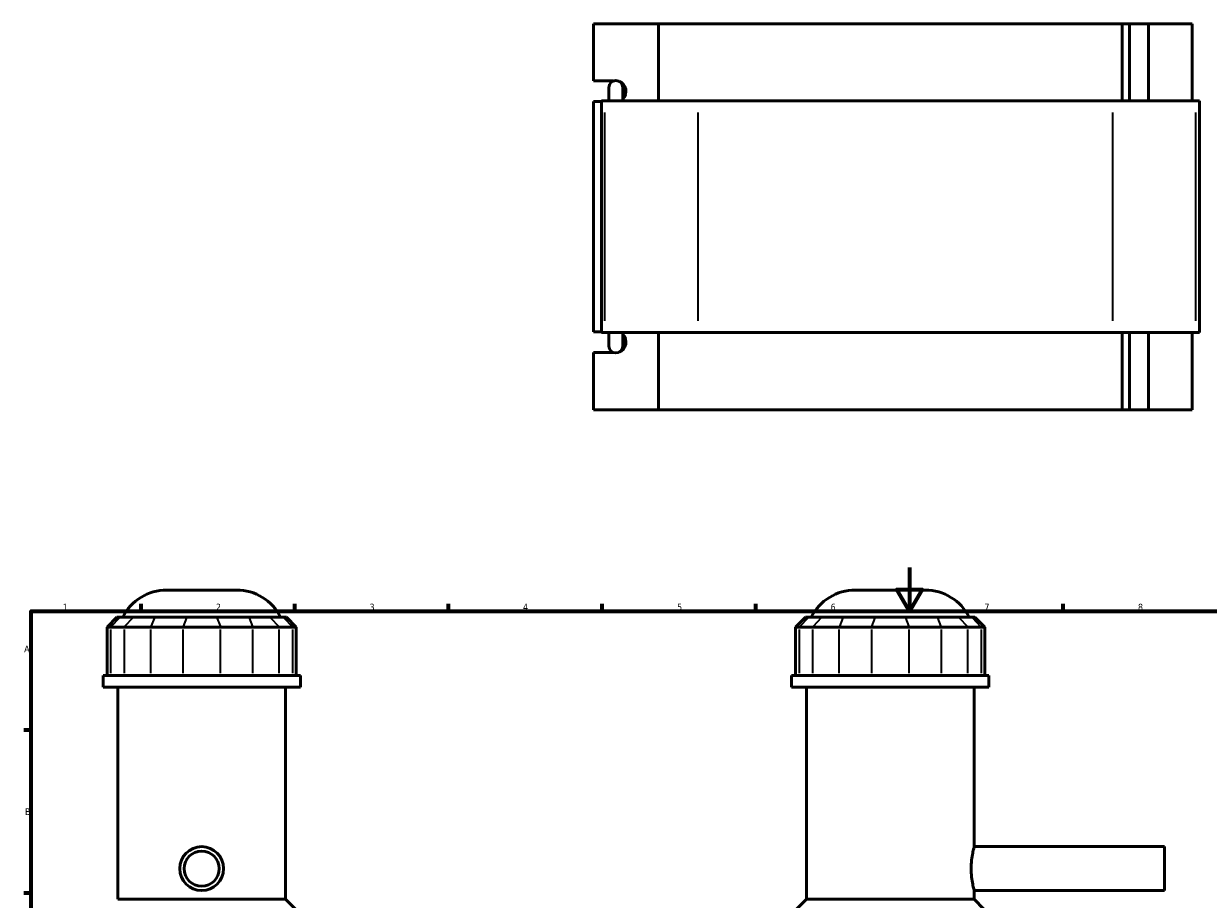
# Model space of a CAD drawing. Header units: millimetres. Extents: x 0 to 909, y -438 to 1024.
# Tile 4 of 5: x 17 to 557, y 443 to 842. Entities that reach past the tile are written whole.
import ezdxf

# ---------------------------------------------------------------- set-up
doc = ezdxf.new("R2010")
doc.units = ezdxf.units.MM
for name, color, linetype, lineweight in [('Border (ANSI)', 7, 'Continuous', 70), ('Visible (ANSI)', 7, 'Continuous', 50), ('Visible Narrow (ANSI)', 7, 'Continuous', 35)]:
    doc.layers.add(name, color=color, linetype=linetype, lineweight=lineweight)
doc.styles.add('Note Text (ANSI)', font='tahoma.ttf')

# ---------------------------------------------------------------- blocks, each defined once
blk = doc.blocks.new('Borders Default Border')
at = {"layer": 'Border (ANSI)'}
for p, q in [((70.08, 574), (70.08, 577.45)), ((140.17, 574), (140.17, 577.45)), ((210.25, 574), (210.25, 577.45)), ((280.33, 574), (280.33, 577.45)), ((350.42, 574), (350.42, 577.45)), ((490.58, 574), (490.58, 577.45)), ((20, 519.75), (16.55, 519.75)), ((20, 445.5), (16.55, 445.5))]:
    blk.add_line(p, q, dxfattribs=at)
at = {"layer": 'Border (ANSI)', "flags": 128}
for points in [[(420.5, 594), (420.5, 574), (414.73, 584), (426.27, 584), (420.5, 574)], [(20, 20), (20, 574), (821, 574), (821, 20), (20, 20)]]:
    blk.add_lwpolyline(points, dxfattribs=at)
at = {"layer": 'Border (ANSI)', "color": 230, "true_color": 0xff0080, "char_height": 3.05, "attachment_point": 7, "style": 'Note Text (ANSI)'}
for s, insert in [('1', (34.35, 574.4)), ('2', (104.2, 574.4)), ('3', (174.26, 574.34)), ('4', (244.23, 574.4)), ('5', (314.48, 574.34)), ('6', (384.49, 574.34)), ('7', (454.6, 574.4)), ('8', (524.63, 574.33)), ('A', (16.78, 555.35)), ('B', (17.15, 481.1))]:
    blk.add_mtext(s, dxfattribs=dict(at, insert=insert))

msp = doc.modelspace()

# ---------------------------------------------------------------- linework, layer by layer
at = {"layer": 'Visible (ANSI)'}
for p, q in [((276.346, 815.811), (276.346, 841.886)), ((276.346, 841.886), (305.947, 841.886)), ((305.947, 841.886), (305.947, 806.686)), ((305.947, 841.886), (517.377, 841.886)), ((517.377, 841.886), (520.793, 841.886)), ((517.377, 806.686), (517.377, 841.886)), ((529.437, 841.886), (520.793, 841.886)), ((520.793, 806.686), (520.793, 841.886)), ((549.341, 841.886), (529.437, 841.886)), ((529.437, 806.686), (529.437, 841.886)), ((549.341, 806.686), (549.341, 841.886)), ((276.346, 815.811), (285.476, 815.811)), ((284.693, 815.397), (284.693, 815.811)), ((283.39, 812.846), (283.39, 806.686)), ((289.69, 806.686), (289.69, 812.846)), ((280.015, 806.361), (276.346, 806.361)), ((276.346, 701.411), (276.346, 806.361)), ((281.605, 806.686), (280.015, 806.686)), ((280.015, 701.086), (280.015, 806.686)), ((281.605, 806.686), (324.026, 806.686)), ((513.202, 806.686), (324.026, 806.686)), ((513.202, 806.686), (551.067, 806.686)), ((552.716, 806.686), (551.067, 806.686)), ((552.716, 701.086), (552.716, 806.686)), ((276.346, 701.411), (280.015, 701.411)), ((280.015, 701.086), (281.605, 701.086)), ((324.026, 701.086), (281.605, 701.086)), ((283.39, 701.086), (283.39, 694.926)), ((289.69, 694.926), (289.69, 701.086)), ((305.947, 701.086), (305.947, 665.886)), ((324.026, 701.086), (513.202, 701.086)), ((551.067, 701.086), (513.202, 701.086)), ((517.377, 665.886), (517.377, 701.086)), ((520.793, 665.886), (520.793, 701.086)), ((529.437, 665.886), (529.437, 701.086)), ((549.341, 665.886), (549.341, 701.086)), ((551.067, 701.086), (552.716, 701.086)), ((285.476, 691.961), (276.346, 691.961)), ((276.346, 665.886), (276.346, 691.961)), ((284.693, 691.961), (284.693, 692.374)), ((305.947, 665.886), (276.346, 665.886)), ((517.377, 665.886), (305.947, 665.886)), ((520.793, 665.886), (517.377, 665.886)), ((520.793, 665.886), (529.437, 665.886)), ((529.437, 665.886), (549.341, 665.886)), ((81.816, 583.695), (113.615, 583.695)), ((395.763, 583.695), (427.561, 583.695)), ((59.069, 571.305), (54.569, 566.805)), ((59.069, 571.305), (60.439, 571.305)), ((66.486, 571.305), (60.439, 571.305)), ((66.486, 571.305), (76.228, 571.305)), ((90.827, 571.305), (76.228, 571.305)), ((90.827, 571.305), (104.604, 571.305)), ((119.203, 571.305), (104.604, 571.305)), ((119.203, 571.305), (128.944, 571.305)), ((134.991, 571.305), (128.944, 571.305)), ((134.991, 571.305), (136.361, 571.305)), ((136.361, 571.305), (140.861, 566.805)), ((373.016, 571.305), (368.516, 566.805)), ((373.016, 571.305), (374.386, 571.305)), ((380.433, 571.305), (374.386, 571.305)), ((380.433, 571.305), (390.175, 571.305)), ((404.774, 571.305), (390.175, 571.305)), ((404.774, 571.305), (418.55, 571.305)), ((433.149, 571.305), (418.55, 571.305)), ((433.149, 571.305), (442.891, 571.305)), ((448.938, 571.305), (442.891, 571.305)), ((448.938, 571.305), (450.308, 571.305)), ((450.308, 571.305), (454.808, 566.805)), ((56.282, 566.805), (54.569, 566.805)), ((54.569, 566.805), (54.569, 544.755)), ((56.282, 566.805), (62.329, 566.805)), ((74.506, 566.805), (62.329, 566.805)), ((74.506, 566.805), (89.105, 566.805)), ((106.326, 566.805), (89.105, 566.805)), ((106.326, 566.805), (120.925, 566.805)), ((133.102, 566.805), (120.925, 566.805)), ((133.102, 566.805), (139.149, 566.805)), ((140.861, 566.805), (139.149, 566.805)), ((140.861, 566.805), (140.861, 544.755)), ((370.229, 566.805), (368.516, 566.805)), ((368.516, 566.805), (368.516, 544.755)), ((370.229, 566.805), (376.276, 566.805)), ((388.453, 566.805), (376.276, 566.805)), ((388.453, 566.805), (403.052, 566.805)), ((420.272, 566.805), (403.052, 566.805)), ((420.272, 566.805), (434.871, 566.805)), ((447.048, 566.805), (434.871, 566.805)), ((447.048, 566.805), (453.095, 566.805)), ((454.808, 566.805), (453.095, 566.805)), ((454.808, 566.805), (454.808, 544.755)), ((142.715, 544.755), (52.715, 544.755)), ((52.715, 539.445), (52.715, 544.755)), ((142.715, 539.445), (142.715, 544.755)), ((456.662, 544.755), (366.662, 544.755)), ((366.662, 539.445), (366.662, 544.755)), ((456.662, 539.445), (456.662, 544.755)), ((142.715, 539.445), (52.715, 539.445)), ((59.465, 442.695), (59.465, 539.445)), ((135.965, 442.695), (135.965, 539.445)), ((456.662, 539.445), (366.662, 539.445)), ((373.412, 442.695), (373.412, 539.445)), ((449.912, 466.695), (449.912, 539.445)), ((449.912, 466.695), (536.662, 466.695)), ((536.662, 446.695), (536.662, 466.695)), ((449.912, 446.695), (536.662, 446.695)), ((449.912, 442.695), (449.912, 446.695)), ((135.965, 442.695), (59.465, 442.695)), ((135.965, 442.695), (140.465, 438.195)), ((373.412, 442.695), (368.912, 438.195)), ((449.912, 442.695), (373.412, 442.695)), ((449.912, 442.695), (454.412, 438.195))]:
    msp.add_line(p, q, dxfattribs=at)
for radius in [10, 8]:
    msp.add_circle((97.715, 456.695), radius, dxfattribs=at)
for centre, radius, start, end in [((286.54, 812.846), 3.15, 0, 180), ((286.54, 694.926), 3.15, 180, 0), ((81.816, 561.195), 22.5, 90, 153.29908), ((113.615, 561.195), 22.5, 26.70092, 90), ((395.763, 561.195), 22.5, 90, 153.29908), ((427.561, 561.195), 22.5, 26.70092, 90)]:
    msp.add_arc(centre, radius, start, end, dxfattribs=at)
for centre, major_axis, start_param, end_param in [((286.706, 811.086), (0, 4.725), 3.8784876, 5.9528364), ((286.706, 696.686), (0, -4.725), 0.3303489, 2.4046977)]:
    msp.add_ellipse(centre, major_axis=major_axis, ratio=0.9396926, start_param=start_param, end_param=end_param, dxfattribs=at)
msp.add_open_spline([(449.912, 446.695), (449.912, 446.695), (449.843, 446.948), (449.595, 447.971), (449.419, 448.739), (449.086, 450.508), (448.908, 451.629), (448.653, 454.091), (448.582, 455.433), (448.582, 457.957), (448.653, 459.299), (448.908, 461.761), (449.086, 462.881), (449.419, 464.65), (449.595, 465.419), (449.843, 466.441), (449.912, 466.695), (449.912, 466.695)], degree=3, knots=[1.5143593, 1.5143593, 1.5143593, 1.5143593, 1.8929173, 1.8929173, 2.2714753, 2.2714753, 2.6500969, 2.6500969, 3.0287186, 3.0287186, 3.4073403, 3.4073403, 3.7859619, 3.7859619, 4.1645199, 4.1645199, 4.5430779, 4.5430779, 4.5430779, 4.5430779], dxfattribs=at)
at = {"layer": 'Visible Narrow (ANSI)'}
for p, q in [((281.605, 706.366), (281.605, 801.406)), ((324.026, 706.366), (324.026, 801.406)), ((513.202, 706.366), (513.202, 801.406)), ((551.067, 706.366), (551.067, 801.406)), ((60.231, 571.08), (56.49, 567.03)), ((66.279, 571.08), (62.537, 567.03)), ((76.142, 571.08), (74.592, 567.03)), ((90.741, 571.08), (89.191, 567.03)), ((104.69, 571.08), (106.24, 567.03)), ((119.289, 571.08), (120.839, 567.03)), ((129.152, 571.08), (132.894, 567.03)), ((135.199, 571.08), (138.941, 567.03)), ((374.178, 571.08), (370.436, 567.03)), ((380.225, 571.08), (376.484, 567.03)), ((390.089, 571.08), (388.539, 567.03)), ((404.688, 571.08), (403.138, 567.03)), ((418.636, 571.08), (420.186, 567.03)), ((433.235, 571.08), (434.785, 567.03)), ((443.099, 571.08), (446.84, 567.03)), ((449.146, 571.08), (452.888, 567.03)), ((56.282, 545.857), (56.282, 565.702)), ((62.329, 565.702), (62.329, 545.857)), ((74.506, 545.857), (74.506, 565.702)), ((89.105, 565.702), (89.105, 545.857)), ((106.326, 545.857), (106.326, 565.702)), ((120.925, 565.702), (120.925, 545.857)), ((133.102, 545.857), (133.102, 565.702)), ((139.149, 565.702), (139.149, 545.857)), ((370.229, 545.857), (370.229, 565.702)), ((376.276, 565.702), (376.276, 545.857)), ((388.453, 545.857), (388.453, 565.702)), ((403.052, 565.702), (403.052, 545.857)), ((420.272, 545.857), (420.272, 565.702)), ((434.871, 565.702), (434.871, 545.857)), ((447.048, 545.857), (447.048, 565.702)), ((453.095, 565.702), (453.095, 545.857))]:
    msp.add_line(p, q, dxfattribs=at)

# ---------------------------------------------------------------- block references
msp.add_blockref('Borders Default Border', (0, 0))

doc.saveas('drawing.dxf')
